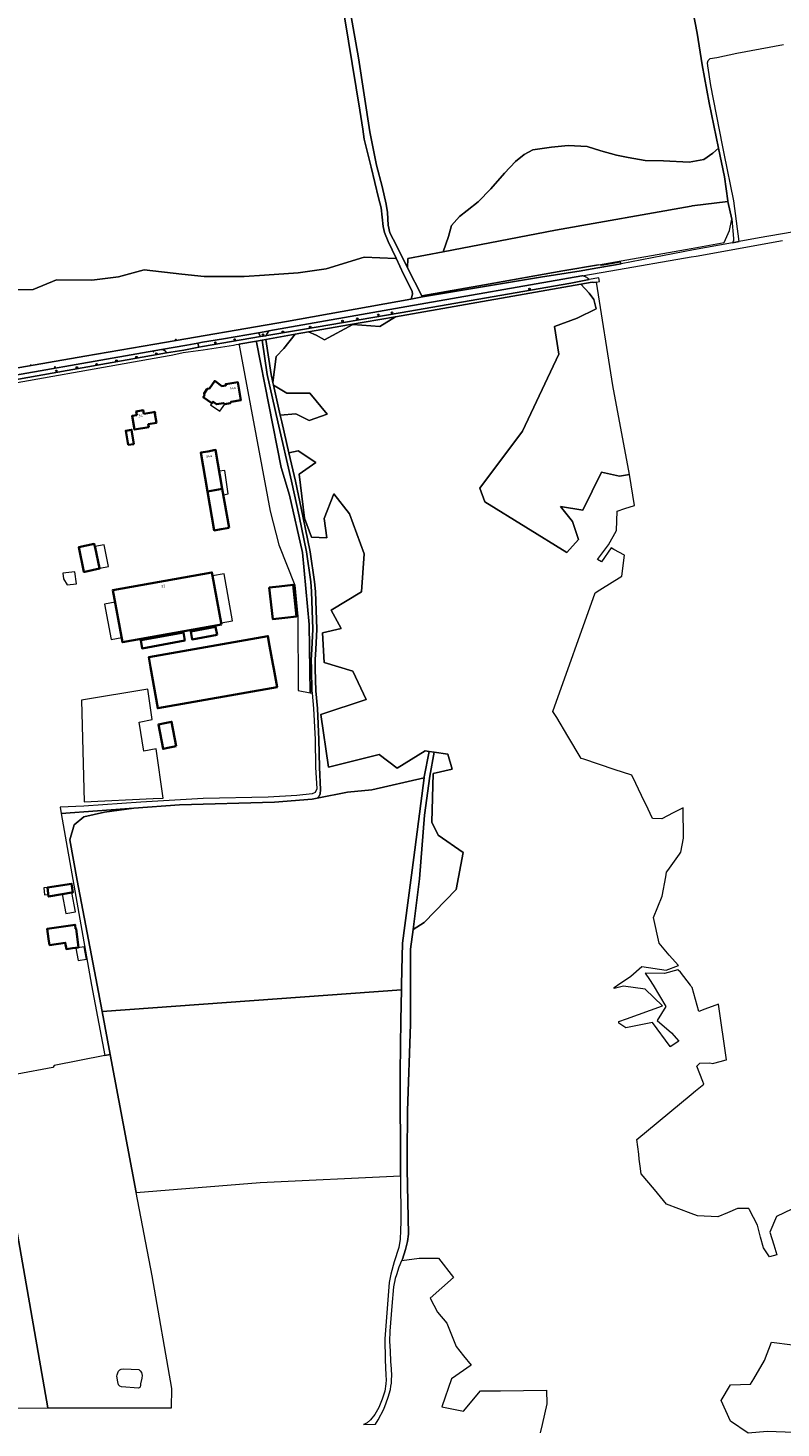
# Model space of a CAD drawing. Header units: metres. Extents: x 152610 to 160096, y 456114 to 462495.
# Tile 10 of 256: x 153665 to 154045, y 458277 to 458983. Entities that reach past the tile are written whole.
import ezdxf
from ezdxf.enums import TextEntityAlignment as Align

# ---------------------------------------------------------------- set-up
doc = ezdxf.new("R2010")
doc.units = ezdxf.units.M
doc.header["$LTSCALE"] = 0.5
doc.layers.get('0').update_dxf_attribs({"linetype": 'CONTINUOUS'})
for name, color, linetype, lineweight in [('B-PV-GR-BOOM-S', 251, 'CONTINUOUS', 25), ('B-PV-GR-BOS_GEMENGD-GV', 251, 'CONTINUOUS', 13), ('B-PV-GR-BOS_LOOF-GV', 251, 'CONTINUOUS', 13), ('B-PV-GR-BOS_NAALD-GV', 251, 'CONTINUOUS', 13), ('B-PV-GR-GRAS-GV', 251, 'CONTINUOUS', 13), ('B-PV-GR-HEIDE-GV', 251, 'CONTINUOUS', 13), ('B-PV-IE-MEUBILAIR-S', 251, 'CONTINUOUS', 25), ('B-PV-OG-BEBOUWING-GV', 6, 'CONTINUOUS', 35), ('B-PV-OG-BEBOUWING-T18', 1, 'CONTINUOUS', 18), ('B-PV-OG-BEBOUWING_LOODS-GV', 251, 'CONTINUOUS', 18), ('B-PV-OG-BEBOUWING_OVERBOUWING-GV', 251, 'CONTINUOUS', 18), ('B-PV-OG-BEBOUWING_SCHUUR-GV', 251, 'CONTINUOUS', 18), ('B-PV-OG-TERREIN_BEGROEID-GV', 251, 'CONTINUOUS', 18), ('B-PV-VH-GESLOTENVERHARDING_ASFALT-GV', 251, 'CONTINUOUS', 18), ('B-PV-VH-HALFVERHARDING-GV', 251, 'CONTINUOUS', 18), ('B-PV-VH-ONVERHARD_ZAND-GV', 251, 'CONTINUOUS', 18), ('B-PV-VH-OPENVERHARDING_BETONSTRAATSTEEN-GV', 251, 'CONTINUOUS', 18)]:
    doc.layers.add(name, color=color, linetype=linetype, lineweight=lineweight)
doc.styles.add('NLCS-ISO', font='NLCS-ISO.ttf')
doc.styles.add('NLCS-ISO-M750-T18', font='NLCS-ISO.ttf', dxfattribs={"height": 1.35})

# ---------------------------------------------------------------- blocks, each defined once
blk = doc.blocks.new('SIE-MEUBILAIR_PAAL_LICHTMAST-SO')
for points in [[(-0.6, 0), (-1, 0)], [(-0.7, 0.7), (-0.4, 0.4)], [(0, 1), (0, 0.6)], [(0.4, 0.4), (0.7, 0.7)], [(1, 0), (0.6, 0)], [(-0.7, -0.7), (-0.4, -0.4)], [(0, -0.6), (0, -1)], [(0.4, -0.4), (0.7, -0.7)]]:
    blk.add_lwpolyline(points)
blk.add_circle((0, 0), 0.5)
blk = doc.blocks.new('SIE-MEUBILAIR_PUT_RIOOLPUT-SO')
blk.add_ellipse((0, 0), major_axis=(1.25, 0), ratio=0.54)
blk = doc.blocks.new('SGR-BOOM_GBKN-SO')
at = {"linetype": 'ByBlock', "lineweight": 18}
h = blk.add_hatch(color=0, dxfattribs=at)
h.dxf.hatch_style = 1
edge = h.paths.add_edge_path()
edge.add_arc((0, 0), 0.25, 0, 360)
at = {"color": 0, "linetype": 'ByBlock', "lineweight": 18}
for radius in [2, 0.25]:
    blk.add_circle((0, 0), radius, dxfattribs=at)
at = {"color": 0, "linetype": 'ByBlock', "lineweight": 18, "style": 'NLCS-ISO'}
blk.add_attdef('SOORT', (2.5, 0), '', height=1.5, dxfattribs=at)

msp = doc.modelspace()

# ---------------------------------------------------------------- linework, layer by layer
at = {"layer": 'B-PV-GR-BOS_GEMENGD-GV', "flags": 128}
msp.add_lwpolyline([(153771.788, 458822.817), (153786.144, 458746.376), (153787.497, 458739.17), (153791.749, 458722.076), (153799.968, 458701.754), (153801.438, 458686.079), (153801.573, 458648.599), (153807.719, 458647.557), (153807.1, 458681.941), (153803.69, 458718.213), (153797.202, 458747.256), (153793.075, 458761.226), (153780.619, 458824.465), (153780.53, 458824.975), (153771.681, 458823.428)], close=True, dxfattribs=at)
msp.add_lwpolyline([(153540.703, 458285.805), (153675.199, 458286.748), (153650.081, 458430.292)], dxfattribs=at)
at = {"layer": 'B-PV-GR-BOS_LOOF-GV', "flags": 128}
msp.add_lwpolyline([(153810.512, 458763.642), (153801.517, 458769.595), (153796.904, 458768.623), (153800.227, 458754.291), (153803.993, 458736.692), (153807.655, 458718.587), (153809.835, 458703.449), (153810.294, 458698.64), (153810.986, 458679.664), (153810.499, 458669.425), (153810.137, 458664.239), (153810.223, 458659.56), (153810.486, 458648.45), (153811.267, 458639.549), (153812.04, 458624.029), (153812.272, 458609.968), (153812.936, 458598.594), (153812.657, 458596.625), (153812.135, 458595.372), (153811.094, 458594.364), (153826.433, 458597.369), (153838.704, 458598.532), (153865.106, 458604.545), (153865.19, 458605.198), (153867.681, 458617.933), (153865.7, 458618.216), (153851.498, 458609.477), (153842.485, 458616.305), (153816.812, 458610.023), (153812.988, 458636.516), (153835.93, 458644.163), (153829.102, 458658.365), (153814.627, 458662.735), (153813.807, 458677.756), (153823.366, 458679.941), (153818.177, 458689.227), (153833.472, 458698.513), (153834.837, 458717.632), (153827.463, 458737.842), (153819.543, 458747.948), (153814.627, 458735.384), (153816.117, 458725.641), (153808.378, 458726.038), (153804.794, 458735.657), (153802.063, 458757.78)], close=True, dxfattribs=at)
at = {"layer": 'B-PV-GR-BOS_NAALD-GV', "flags": 128}
for points in [[(153653.701, 458850.781), (153667.798, 458851.008), (153679.566, 458855.905), (153697.402, 458855.629), (153710.871, 458857.382), (153723.906, 458860.914), (153742.847, 458858.718), (153754.142, 458857.54), (153763.175, 458857.57), (153774.292, 458857.606), (153784.539, 458858.161), (153801.558, 458859.433), (153815.795, 458861.391), (153834.883, 458867.36), (153850.652, 458866.684), (153850.99, 458866.749), (153847.003, 458875.24), (153845.126, 458879.692), (153844.563, 458882.737), (153843.418, 458892.146), (153842.082, 458897.254), (153838.343, 458912.744), (153834.916, 458926.772), (153834.164, 458931.939), (153832.771, 458941.513), (153823.047, 459000)], [(153826.113, 459001.17), (153831.972, 458967.895), (153837.692, 458930.592), (153841.058, 458913.74), (153843.953, 458902.98), (153846.02, 458894.012), (153846.644, 458889.825), (153847.063, 458883.351), (153847.793, 458879.545), (153851.206, 458873.143), (153856.677, 458861.855), (153856.926, 458866.54), (153874.758, 458869.96), (153877.372, 458877.718), (153879.035, 458883.259), (153883.044, 458887.753), (153886.851, 458890.758), (153892.349, 458895.262), (153898.897, 458901.688), (153905.647, 458909.605), (153911.348, 458915.6), (153915.577, 458919.032), (153920.027, 458921.403), (153929.375, 458922.745), (153937.876, 458923.655), (153947.45, 458923.084), (153954.27, 458921.005), (153962.155, 458918.721), (153968.119, 458917.486), (153976.636, 458916.057), (153985.995, 458915.91), (153998.974, 458915.151), (154006.384, 458916.634), (154010.786, 458919.811), (154013.74, 458922.208), (154008.95, 458945.217), (154005.449, 458964.362), (154002.994, 458980.295), (154000, 458995.935)]]:
    msp.add_lwpolyline(points, dxfattribs=at)
for points in [[(153960.406, 458802.461), (153952.101, 458854.685), (153950.855, 458854.485), (153949.885, 458854.646), (153944.28, 458853.657), (153948.493, 458849.102), (153950.856, 458845.891), (153952.049, 458841.299), (153942.407, 458836.534), (153930.898, 458832.301), (153933.16, 458818.412), (153914.741, 458779.418), (153893.203, 458750.73), (153895.743, 458743.851), (153937.116, 458718.266), (153943.069, 458724.88), (153940.026, 458734.008), (153933.941, 458741.549), (153945.318, 458739.697), (153954.71, 458758.879), (153963.706, 458756.762), (153968.733, 458757.688)], [(153795.782, 458798.748), (153789.159, 458802.652), (153792.525, 458787.628), (153800.458, 458788.248), (153807.073, 458784.808), (153816.265, 458788.096), (153807.526, 458798.748)], [(153877.171, 458616.578), (153870.285, 458617.561), (153868.079, 458605.488), (153865.38, 458585.705), (153862.768, 458553.691), (153859.539, 458528.044), (153865.154, 458531.638), (153881.268, 458548.298), (153884.818, 458566.87), (153872.255, 458575.61), (153868.977, 458582.165), (153869.796, 458606.746), (153879.356, 458608.93)], [(153859.928, 458564.491), (153865.106, 458604.545), (153838.704, 458598.532), (153826.433, 458597.369), (153811.094, 458594.364), (153808.626, 458593.88), (153789.705, 458592.272), (153741.632, 458590.963), (153718.704, 458589.372), (153703.854, 458587.307), (153693.338, 458584.976), (153688.555, 458580.946), (153686.405, 458573.342), (153690.127, 458552.889), (153700.171, 458500), (153702.69, 458486.742), (153853.719, 458497.69), (153853.763, 458500), (153853.91, 458507.503), (153854.212, 458521.235)], [(153853.417, 458482.355), (153853.719, 458497.69), (153702.69, 458486.742), (153706.779, 458465.063), (153719.907, 458395.459), (153782.468, 458400.393), (153853.288, 458403.777), (153852.983, 458456.175)]]:
    msp.add_lwpolyline(points, close=True, dxfattribs=at)
at = {"layer": 'B-PV-GR-GRAS-GV', "flags": 128}
for points in [[(153783.454, 458825.486), (153780.53, 458824.975), (153780.619, 458824.465), (153793.075, 458761.226), (153797.202, 458747.256), (153803.69, 458718.213), (153807.1, 458681.941), (153807.719, 458647.557), (153808.637, 458647.401), (153808.546, 458648.436), (153808.282, 458659.547), (153808.196, 458664.225), (153808.558, 458669.411), (153809.045, 458679.65), (153808.354, 458698.627), (153807.895, 458703.435), (153805.715, 458718.573), (153802.052, 458736.678), (153798.287, 458754.277), (153791.351, 458784.19), (153786, 458808.078)], [(153725.781, 458649.326), (153692.179, 458643.77), (153693.519, 458592.58), (153728.38, 458594.159), (153733.441, 458594.388), (153729.978, 458619.221), (153723.756, 458618.06), (153721.283, 458632.665), (153727.919, 458633.993)]]:
    msp.add_lwpolyline(points, close=True, dxfattribs=at)
at = {"layer": 'B-PV-GR-HEIDE-GV', "flags": 128}
for points in [[(153947.45, 458923.084), (153937.876, 458923.655), (153929.375, 458922.745), (153920.027, 458921.403), (153915.577, 458919.032), (153911.348, 458915.6), (153905.647, 458909.605), (153898.897, 458901.688), (153892.349, 458895.262), (153886.851, 458890.758), (153883.044, 458887.753), (153879.035, 458883.259), (153877.372, 458877.718), (153874.758, 458869.96), (153931.406, 458880.827), (154000, 458893.048), (154000.462, 458893.13), (154018.454, 458895.379), (154018.41, 458895.661), (154016.726, 458907.865), (154013.74, 458922.208), (154010.786, 458919.811), (154006.384, 458916.634), (153998.974, 458915.151), (153985.995, 458915.91), (153976.636, 458916.057), (153968.119, 458917.486), (153962.155, 458918.721), (153954.27, 458921.005)], [(154020.438, 458886.383), (154018.454, 458895.379), (154000.462, 458893.13), (154000, 458893.048), (153931.406, 458880.827), (153874.758, 458869.96), (153856.926, 458866.54), (153856.677, 458861.855), (153864.054, 458847.756), (153895.688, 458853.31), (153935.11, 458860.322), (153953.106, 458863.477), (154000, 458871.698), (154016.602, 458874.609), (154019.248, 458880.695)]]:
    msp.add_lwpolyline(points, close=True, dxfattribs=at)
for points in [[(154050.728, 458387.013), (154042.954, 458383.335), (154039.676, 458375.414), (154041.603, 458369.025), (154043.107, 458364.039), (154039.516, 458363.021), (154036.399, 458367.494), (154034.98, 458372.91), (154033.394, 458378.965), (154029.435, 458386.635), (154029.024, 458387.432), (154023.289, 458387.432), (154018.279, 458385.205), (154013.457, 458383.062), (154003.078, 458383.608), (154000, 458384.796), (153987.51, 458389.616), (153981.355, 458396.95), (153974.674, 458404.911), (153974.182, 458408.788), (153973.748, 458412.203), (153973.425, 458414.746), (153972.489, 458422.118), (154000, 458444.856), (154002.172, 458446.651), (154006.326, 458450.084), (154005.768, 458451.478), (154002.719, 458459.101), (154003.988, 458460.278), (154004.372, 458460.634), (154009.267, 458460.899), (154010.855, 458460.502), (154011.321, 458460.627), (154014.571, 458461.502), (154017.66, 458462.334), (154017.734, 458462.354), (154013.633, 458490.4), (154006.867, 458487.874), (154003.711, 458486.696), (154000.404, 458498.867), (154000, 458499.4), (153999.545, 458500), (153994.583, 458506.54), (153993.128, 458507.73), (153986.381, 458505.878), (153976.723, 458506.01), (153978.972, 458502.835), (153980.679, 458500), (153987.174, 458489.209), (153982.677, 458482.198), (153989.974, 458475.934), (153993.701, 458471.726), (153989.345, 458468.987), (153989.332, 458468.979), (153989.312, 458469.007), (153980.476, 458481.224), (153972.052, 458479.494), (153967.01, 458478.459), (153963.476, 458480.838), (153963.371, 458481.607), (153967.273, 458483.01), (153985.402, 458489.533), (153976.671, 458498), (153965.823, 458499.455), (153961.082, 458498.391), (153961.018, 458498.864), (153962.695, 458500), (153969.485, 458504.599), (153974.951, 458509.509), (153987.254, 458507.525), (153993.472, 458509.906), (153988.842, 458515.198), (153983.815, 458521.151), (153980.904, 458534.116), (153985.27, 458544.964), (153987.058, 458554.601), (153987.51, 458557.038), (153988.117, 458557.888), (153993.995, 458566.122), (153994.663, 458567.056), (153995.985, 458574.2), (153995.853, 458589.546), (153990.883, 458586.969), (153985.138, 458583.99), (153980.409, 458584.077), (153976.986, 458591.283), (153976.216, 458592.906), (153972.017, 458601.744), (153970.031, 458605.926), (153961.129, 458608.862), (153945.684, 458613.956), (153944.358, 458614.393), (153937.676, 458625.572), (153932.059, 458634.97), (153930.156, 458638.154), (153951.535, 458698.025), (153953.787, 458699.429), (153964.897, 458706.359), (153966.352, 458716.943), (153960.953, 458719.85), (153959.473, 458720.647), (153954.71, 458713.635), (153952.594, 458714.694), (153958.282, 458722.234), (153962.251, 458729.378), (153962.516, 458739.168), (153966.402, 458740.404), (153971.247, 458741.946), (153968.733, 458757.688), (153963.706, 458756.762), (153954.71, 458758.879), (153945.318, 458739.697), (153933.941, 458741.549), (153940.026, 458734.008), (153943.069, 458724.88), (153937.116, 458718.266), (153895.743, 458743.851), (153893.203, 458750.73), (153914.741, 458779.418), (153933.16, 458818.412), (153930.898, 458832.301), (153942.407, 458836.534), (153952.049, 458841.299), (153950.856, 458845.891), (153948.493, 458849.102), (153944.28, 458853.657), (153918.535, 458849.123), (153850.748, 458837.243), (153842.792, 458832.301), (153829.166, 458833.359), (153814.9, 458825.513), (153810.645, 458827.935), (153806.771, 458829.56), (153800.079, 458828.39), (153794.373, 458821.188), (153790.536, 458817.088), (153788.836, 458804.094), (153789.159, 458802.652), (153795.782, 458798.748), (153807.526, 458798.748), (153816.265, 458788.096), (153807.073, 458784.808), (153800.458, 458788.248), (153792.525, 458787.628), (153793.292, 458784.203), (153796.904, 458768.623), (153801.517, 458769.595), (153810.512, 458763.642), (153802.063, 458757.78), (153804.794, 458735.657), (153808.378, 458726.038), (153816.117, 458725.641), (153814.627, 458735.384), (153819.543, 458747.948), (153827.463, 458737.842), (153834.837, 458717.632), (153833.472, 458698.513), (153818.177, 458689.227), (153823.366, 458679.941), (153813.807, 458677.756), (153814.627, 458662.735), (153829.102, 458658.365), (153835.93, 458644.163), (153812.988, 458636.516), (153816.812, 458610.023), (153842.485, 458616.305), (153851.498, 458609.477), (153865.7, 458618.216), (153867.681, 458617.933), (153870.285, 458617.561), (153877.171, 458616.578), (153879.356, 458608.93), (153869.796, 458606.746), (153868.977, 458582.165), (153872.255, 458575.61), (153884.818, 458566.87), (153881.268, 458548.298), (153865.154, 458531.638), (153859.539, 458528.044), (153858.326, 458518.207), (153858.326, 458500), (153858.326, 458487.093), (153858.326, 458480.292), (153856.687, 458436.593), (153856.561, 458414.07), (153856.55, 458412.143), (153856.55, 458407.116), (153857.233, 458374.322), (153856.759, 458370.663), (153855.815, 458366.725), (153854.253, 458361.744), (153853.977, 458361.083), (153862.635, 458362.269), (153872.425, 458362.269), (153879.902, 458352.472), (153868.158, 458342.094), (153871.982, 458334.993), (153876.624, 458329.53), (153881.288, 458317.686), (153885.058, 458312.991), (153888.829, 458308.294), (153878.907, 458301.415), (153874.145, 458287.259), (153884.993, 458285.143), (153893.558, 458295.391), (153895.397, 458295.391), (153901.431, 458295.391), (153902.844, 458295.391), (153903.669, 458295.4), (153926.878, 458295.664), (153927.151, 458288.836), (153924.651, 458278.297), (153923.682, 458274.214)], [(154051.966, 458274.361), (154038.31, 458274.907), (154028.751, 458274.088), (154019.738, 458280.096), (154015.096, 458290.475), (154019.738, 458298.395), (154029.844, 458298.668), (154031.483, 458301.399), (154036.945, 458310.685), (154040.475, 458319.917), (154051.019, 458318.612)]]:
    msp.add_lwpolyline(points, dxfattribs=at)
at = {"layer": 'B-PV-OG-BEBOUWING-GV', "flags": 128}
for points in [[(153763.08, 458802.257), (153759.48, 458804.828), (153756.768, 458801.048), (153755.734, 458800.848), (153754.094, 458798.549), (153754.238, 458797.514), (153753.661, 458796.704), (153758.052, 458793.563), (153758.638, 458794.373), (153760.403, 458793.103), (153763.965, 458793.685), (153764.651, 458793.194), (153767.242, 458793.636), (153767.725, 458794.334), (153772.648, 458795.135), (153771.172, 458804.195), (153765.054, 458803.212), (153765.154, 458802.577)], [(153723.69, 458788.183), (153723.379, 458790.057), (153719.778, 458789.459), (153720.09, 458787.585), (153717.781, 458787.202), (153718.93, 458780.286), (153726.21, 458781.495), (153725.966, 458782.965), (153730.03, 458783.64), (153729.231, 458788.454), (153729.339, 458788.472), (153729.216, 458789.212), (153728.674, 458789.122), (153728.692, 458789.014)], [(153718.715, 458773), (153717.537, 458780.238), (153714.565, 458779.734), (153715.814, 458772.667)], [(153763.305, 458750.456), (153759.926, 458770.032), (153756.001, 458769.32), (153752.394, 458768.666), (153755.803, 458749.144)], [(153766.712, 458730.72), (153763.305, 458750.456), (153755.803, 458749.144), (153759.247, 458729.42), (153762.773, 458730.034)], [(153701.291, 458710.362), (153699.073, 458720.812), (153698.971, 458721.29), (153698.695, 458722.594), (153690.811, 458720.921), (153693.453, 458708.471), (153693.968, 458708.581), (153701.337, 458710.145)], [(153762.873, 458681.929), (153762.697, 458682.886), (153758.358, 458706.517), (153758.038, 458708.261), (153708.03, 458699.348), (153713.005, 458672.974)], [(153786.975, 458700.646), (153788.776, 458684.699), (153794.928, 458685.394), (153800.794, 458686.057), (153798.993, 458702.003), (153792.038, 458701.218)], [(153760.628, 458676.72), (153759.902, 458680.766), (153747.353, 458678.512), (153748.079, 458674.467)], [(153744.457, 458673.816), (153743.731, 458677.862), (153722.116, 458673.98), (153722.843, 458669.935)], [(153727.023, 458660.486), (153730.72, 458639.703), (153790.912, 458650.422), (153789.25, 458659.545), (153788.86, 458662.072), (153787.192, 458671.203), (153786.315, 458676.126), (153726.146, 458665.409)], [(153740.038, 458620.553), (153737.742, 458632.875), (153734.345, 458632.209), (153731.027, 458631.559), (153733.407, 458619.196), (153736.701, 458619.871)], [(153682.531, 458545.88), (153687.443, 458546.706), (153687.931, 458546.788), (153687.241, 458551.196), (153675.084, 458549.332), (153675.627, 458544.718)], [(153689.128, 458528.454), (153688.967, 458530.483), (153674.908, 458528.402), (153675.654, 458523.379), (153676.116, 458520.239), (153684.053, 458521.414), (153684.59, 458518.193), (153687.669, 458518.619), (153690.714, 458519.039), (153689.471, 458528.515)]]:
    msp.add_lwpolyline(points, close=True, dxfattribs=at)
at = {"layer": 'B-PV-OG-BEBOUWING_LOODS-GV', "flags": 128}
for points in [[(153698.971, 458721.29), (153699.073, 458720.812), (153701.291, 458710.362), (153701.525, 458710.408), (153705.843, 458711.25), (153703.707, 458722.212)], [(153758.358, 458706.517), (153762.697, 458682.886), (153768.361, 458683.88), (153764.207, 458707.543)], [(153687.443, 458546.706), (153682.531, 458545.88), (153684.264, 458536.161), (153689.168, 458537.035)]]:
    msp.add_lwpolyline(points, close=True, dxfattribs=at)
at = {"layer": 'B-PV-OG-BEBOUWING_OVERBOUWING-GV', "flags": 128}
for points in [[(153760.403, 458793.103), (153758.638, 458794.373), (153758.052, 458793.563), (153757.369, 458792.823), (153762.108, 458789.559), (153764.651, 458793.194), (153763.965, 458793.685)], [(153766.338, 458747.815), (153764.633, 458759.679), (153761.784, 458759.269), (153763.305, 458750.456), (153763.823, 458747.454)], [(153689.686, 458702.562), (153688.868, 458708.484), (153682.82, 458707.822), (153683.137, 458704.928), (153684.989, 458701.946)], [(153712.538, 458675.448), (153709.191, 458693.194), (153703.802, 458692.164), (153707.213, 458674.352)], [(153675.508, 458545.73), (153675.084, 458549.332), (153673.187, 458549.112), (153673.515, 458545.541)]]:
    msp.add_lwpolyline(points, close=True, dxfattribs=at)
at = {"layer": 'B-PV-OG-BEBOUWING_SCHUUR-GV', "flags": 128}
msp.add_lwpolyline([(153694.747, 458513.212), (153693.647, 458519.431), (153689.407, 458518.682), (153690.506, 458512.462)], close=True, dxfattribs=at)
at = {"layer": 'B-PV-OG-TERREIN_BEGROEID-GV', "flags": 128}
for points in [[(153657.238, 458810.972), (153693.903, 458817.31), (153729.253, 458823.467), (153795.749, 458834.824), (153858.438, 458846.154), (153858.766, 458846.791), (153859.299, 458848.59), (153859.072, 458850.113), (153854.776, 458858.687), (153850.99, 458866.749), (153850.652, 458866.684), (153834.883, 458867.36), (153815.795, 458861.391), (153801.558, 458859.433), (153784.539, 458858.161), (153774.292, 458857.606), (153763.175, 458857.57), (153754.142, 458857.54), (153742.847, 458858.718), (153723.906, 458860.914), (153710.871, 458857.382), (153697.402, 458855.629), (153679.566, 458855.905), (153667.798, 458851.008), (153653.701, 458850.781)], [(153630.03, 458800.38), (153735.091, 458818.969), (153735.089, 458818.976), (153735.039, 458819.109), (153734.982, 458819.24), (153734.918, 458819.367), (153734.847, 458819.49), (153734.769, 458819.609), (153734.685, 458819.723), (153734.594, 458819.833), (153734.497, 458819.937), (153734.395, 458820.035), (153734.287, 458820.128), (153734.174, 458820.214), (153734.057, 458820.294), (153733.935, 458820.367), (153733.809, 458820.434), (153733.68, 458820.493), (153733.547, 458820.544), (153733.412, 458820.588), (153733.275, 458820.625), (153733.135, 458820.654), (153732.995, 458820.674), (153732.853, 458820.687), (153732.711, 458820.692), (153732.569, 458820.689), (153630.947, 458802.957)]]:
    msp.add_lwpolyline(points, dxfattribs=at)
for points in [[(153785.347, 458827.667), (153785.735, 458827.733), (153801.704, 458830.442), (153803.814, 458830.8), (153853.006, 458839.144), (153939.126, 458854.244), (153948.502, 458855.976), (153948.477, 458856.002), (153948.31, 458856.166), (153948.137, 458856.323), (153947.959, 458856.475), (153947.777, 458856.62), (153947.589, 458856.76), (153947.396, 458856.892), (153947.2, 458857.018), (153946.999, 458857.137), (153946.794, 458857.249), (153946.585, 458857.355), (153946.373, 458857.453), (153946.158, 458857.543), (153945.939, 458857.626), (153945.718, 458857.702), (153945.495, 458857.77), (153945.269, 458857.831), (153945.041, 458857.883), (153944.812, 458857.928), (153856.364, 458842.365), (153786.711, 458830.088), (153785.931, 458828.703)], [(153842.792, 458832.301), (153850.748, 458837.243), (153826.959, 458833.087), (153806.771, 458829.56), (153810.645, 458827.935), (153814.9, 458825.513), (153829.166, 458833.359)], [(153781.629, 458829.192), (153763.963, 458826.078), (153753.3, 458824.33), (153751.023, 458823.919), (153751.445, 458821.867), (153753.29, 458822.23), (153782.609, 458827.203)], [(153794.373, 458821.188), (153800.079, 458828.39), (153785.348, 458825.817), (153787.94, 458808.092), (153788.836, 458804.094), (153790.536, 458817.088)], [(153703.854, 458587.307), (153718.704, 458589.372), (153681.952, 458586.614), (153697.299, 458500), (153704.016, 458464.518), (153706.779, 458465.063), (153702.69, 458486.742), (153700.171, 458500), (153690.127, 458552.889), (153686.405, 458573.342), (153688.555, 458580.946), (153693.338, 458584.976)], [(153658.28, 458456.231), (153653.332, 458483.85), (153640.811, 458481.688), (153650.081, 458430.292), (153675.199, 458286.748), (153710.962, 458286.871), (153737.649, 458286.741), (153737.81, 458296.606), (153727.853, 458353.332), (153719.907, 458395.459), (153706.779, 458465.063), (153704.016, 458464.518), (153678.409, 458459.466), (153678.41, 458459.446), (153678.395, 458459.421), (153677.883, 458458.585), (153677.864, 458458.558), (153677.835, 458458.546), (153659.735, 458455.147), (153659.71, 458455.148), (153659.678, 458455.163), (153658.671, 458455.775)], [(153712.336, 458306.309), (153713.466, 458306.38), (153721.099, 458306.166), (153721.92, 458305.497), (153722.476, 458304.59), (153722.801, 458303.069), (153722.685, 458301.749), (153722.014, 458298.934), (153722.019, 458298.165), (153721.82, 458297.378), (153721.603, 458296.968), (153720.962, 458296.665), (153712.383, 458297.312), (153711.565, 458297.652), (153710.994, 458298.37), (153710.528, 458299.905), (153710.147, 458302.808), (153710.251, 458303.515), (153710.559, 458304.459), (153710.977, 458305.279), (153711.585, 458305.911)]]:
    msp.add_lwpolyline(points, close=True, dxfattribs=at)
at = {"layer": 'B-PV-VH-GESLOTENVERHARDING_ASFALT-GV', "flags": 128}
for points in [[(154163.563, 458899.225), (154034.287, 458877.006), (154024.149, 458875.162), (154020.808, 458874.555), (154001.138, 458870.978), (153964.61, 458863.901), (153948.935, 458861.277), (153944.321, 458860.458), (153923.928, 458857.16), (153864.335, 458847.22), (153858.438, 458846.154), (153795.749, 458834.824), (153729.253, 458823.467), (153693.903, 458817.31), (153657.238, 458810.972)], [(153630.947, 458802.957), (153732.569, 458820.689), (153745.435, 458822.911), (153751.023, 458823.919), (153753.3, 458824.33), (153763.963, 458826.078), (153781.629, 458829.192), (153786.192, 458829.996), (153786.711, 458830.088), (153856.364, 458842.365), (153944.812, 458857.928), (153959.371, 458860.423), (154000, 458867.385), (154002.506, 458867.812), (154046.088, 458875.632)]]:
    msp.add_lwpolyline(points, dxfattribs=at)
at = {"layer": 'B-PV-VH-HALFVERHARDING-GV', "flags": 128}
msp.add_lwpolyline([(153632.266, 458799.109), (153736.427, 458817.731), (153737.43, 458817.91), (153739.848, 458818.412), (153743.52, 458819.137), (153753.69, 458820.56), (153769.011, 458822.962), (153770.243, 458823.177), (153771.681, 458823.428), (153780.53, 458824.975), (153783.454, 458825.486), (153785.348, 458825.817), (153800.079, 458828.39), (153806.771, 458829.56), (153826.959, 458833.087), (153850.748, 458837.243), (153918.535, 458849.123), (153944.28, 458853.657), (153949.885, 458854.646), (153950.855, 458854.485), (153952.101, 458854.685), (153953.615, 458854.928), (153953.258, 458856.855), (153948.502, 458855.976), (153939.126, 458854.244), (153853.006, 458839.144), (153803.814, 458830.8), (153801.704, 458830.442), (153785.735, 458827.733), (153785.347, 458827.667), (153782.609, 458827.203), (153753.29, 458822.23), (153751.445, 458821.867), (153743.907, 458820.384), (153735.091, 458818.969), (153630.03, 458800.38)], dxfattribs=at)
at = {"layer": 'B-PV-VH-ONVERHARD_ZAND-GV', "flags": 128}
for points in [[(153823.047, 459000), (153832.771, 458941.513), (153834.164, 458931.939), (153834.916, 458926.772), (153838.343, 458912.744), (153842.082, 458897.254), (153843.418, 458892.146), (153844.563, 458882.737), (153845.126, 458879.692), (153847.003, 458875.24), (153850.99, 458866.749), (153854.776, 458858.687), (153859.072, 458850.113), (153859.299, 458848.59), (153858.766, 458846.791), (153858.438, 458846.154), (153864.335, 458847.22), (153864.054, 458847.756), (153856.677, 458861.855), (153851.206, 458873.143), (153847.793, 458879.545), (153847.063, 458883.351), (153846.644, 458889.825), (153846.02, 458894.012), (153843.953, 458902.98), (153841.058, 458913.74), (153837.692, 458930.592), (153831.972, 458967.895), (153826.113, 459001.17)], [(154000, 458995.935), (154002.994, 458980.295), (154005.449, 458964.362), (154008.95, 458945.217), (154013.74, 458922.208), (154016.726, 458907.865), (154018.41, 458895.661), (154018.454, 458895.379), (154020.438, 458886.383), (154021.343, 458876.692), (154021.256, 458875.703), (154021.013, 458874.87), (154020.808, 458874.555), (154024.149, 458875.162), (154021.449, 458895.681), (154016.618, 458919.498), (154015.768, 458923.853), (154009.918, 458953.83), (154008.252, 458963.793), (154008.148, 458965.318), (154008.514, 458966.451), (154009.519, 458967.475), (154012.794, 458967.998), (154022.92, 458970.206), (154046.441, 458974.605)]]:
    msp.add_lwpolyline(points, dxfattribs=at)
for points in [[(153782.609, 458827.203), (153785.347, 458827.667), (153785.931, 458828.703), (153786.711, 458830.088), (153786.192, 458829.996), (153781.629, 458829.192)], [(153681.395, 458589.761), (153681.952, 458586.614), (153718.704, 458589.372), (153741.632, 458590.963), (153789.705, 458592.272), (153808.626, 458593.88), (153811.094, 458594.364), (153812.135, 458595.372), (153812.657, 458596.625), (153812.936, 458598.594), (153812.272, 458609.968), (153812.04, 458624.029), (153811.267, 458639.549), (153810.486, 458648.45), (153810.223, 458659.56), (153810.137, 458664.239), (153810.499, 458669.425), (153810.986, 458679.664), (153810.294, 458698.64), (153809.835, 458703.449), (153807.655, 458718.587), (153803.993, 458736.692), (153800.227, 458754.291), (153796.904, 458768.623), (153793.292, 458784.203), (153792.525, 458787.628), (153789.159, 458802.652), (153788.836, 458804.094), (153787.94, 458808.092), (153785.348, 458825.817), (153783.454, 458825.486), (153786, 458808.078), (153791.351, 458784.19), (153798.287, 458754.277), (153802.052, 458736.678), (153805.715, 458718.573), (153807.895, 458703.435), (153808.354, 458698.627), (153809.045, 458679.65), (153808.558, 458669.411), (153808.196, 458664.225), (153808.282, 458659.547), (153808.546, 458648.436), (153808.637, 458647.401), (153809.326, 458639.536), (153810.1, 458624.016), (153810.331, 458609.954), (153810.972, 458598.981), (153810.133, 458597.274), (153808.65, 458596.572), (153800.84, 458595.72), (153786.49, 458594.928), (153753.689, 458594.22), (153722.226, 458592.351), (153693.422, 458590.341)], [(153870.285, 458617.561), (153867.681, 458617.933), (153865.19, 458605.198), (153865.106, 458604.545), (153859.928, 458564.491), (153854.212, 458521.235), (153853.91, 458507.503), (153853.763, 458500), (153853.719, 458497.69), (153853.417, 458482.355), (153852.983, 458456.175), (153853.288, 458403.777), (153853.423, 458380.746), (153853.293, 458376.189), (153853.097, 458371.827), (153852.381, 458367.595), (153850.102, 458360.434), (153848.28, 458354.249), (153847.433, 458350.018), (153845.285, 458321.633), (153845.545, 458311.086), (153845.806, 458303.241), (153845.968, 458300.833), (153845.903, 458298.814), (153845.252, 458295.169), (153844.015, 458291.132), (153842.323, 458287.031), (153840.304, 458283.45), (153838.058, 458280.651), (153836.48, 458279.267), (153835.406, 458278.633), (153834.545, 458278.318), (153840.672, 458278.561), (153842.014, 458280.732), (153844.845, 458286.168), (153846.017, 458289.293), (153847.059, 458292.093), (153848.101, 458296.031), (153848.426, 458297.691), (153848.621, 458299.221), (153848.752, 458301.142), (153848.784, 458302.997), (153848.621, 458306.513), (153848.361, 458310.159), (153848.166, 458315.302), (153847.905, 458320.445), (153848.036, 458325.523), (153849.077, 458338.088), (153849.891, 458347.755), (153850.119, 458349.513), (153850.477, 458351.043), (153850.672, 458352.239), (153851.323, 458354.127), (153852.625, 458357.838), (153853.977, 458361.083), (153854.253, 458361.744), (153855.815, 458366.725), (153856.759, 458370.663), (153857.233, 458374.322), (153856.55, 458407.116), (153856.55, 458412.143), (153856.561, 458414.07), (153856.687, 458436.593), (153858.326, 458480.292), (153858.326, 458487.093), (153858.326, 458500), (153858.326, 458518.207), (153859.539, 458528.044), (153862.768, 458553.691), (153865.38, 458585.705), (153868.079, 458605.488)]]:
    msp.add_lwpolyline(points, close=True, dxfattribs=at)
at = {"layer": 'B-PV-VH-OPENVERHARDING_BETONSTRAATSTEEN-GV', "flags": 128}
for points in [[(153964.61, 458863.901), (153964.262, 458864.734), (153954.753, 458863.108), (153953.106, 458863.477), (153935.11, 458860.322), (153895.688, 458853.31), (153864.054, 458847.756), (153864.335, 458847.22), (153923.928, 458857.16), (153944.321, 458860.458), (153948.935, 458861.277)], [(153732.569, 458820.689), (153732.711, 458820.692), (153732.853, 458820.687), (153732.995, 458820.674), (153733.135, 458820.654), (153733.275, 458820.625), (153733.412, 458820.588), (153733.547, 458820.544), (153733.68, 458820.493), (153733.809, 458820.434), (153733.935, 458820.367), (153734.057, 458820.294), (153734.174, 458820.214), (153734.287, 458820.128), (153734.395, 458820.035), (153734.497, 458819.937), (153734.594, 458819.833), (153734.685, 458819.723), (153734.769, 458819.609), (153734.847, 458819.49), (153734.918, 458819.367), (153734.982, 458819.24), (153735.039, 458819.109), (153735.089, 458818.976), (153735.091, 458818.969), (153743.907, 458820.384), (153751.445, 458821.867), (153751.023, 458823.919), (153745.435, 458822.911)]]:
    msp.add_lwpolyline(points, close=True, dxfattribs=at)

# ---------------------------------------------------------------- block references
at = {"layer": 'B-PV-GR-BOOM-S', "xscale": 0.2, "yscale": 0.2, "zscale": 0.2}
for p in [(153918.338, 458851.261), (153823.951, 458835.026), (153831.423, 458836.209), (153842.022, 458838.176), (153848.967, 458839.229), (153783.783, 458828.229), (153793.842, 458829.596), (153807.624, 458832.033), (153759.789, 458824.133), (153769.509, 458825.74), (153699.87, 458813.26), (153709.9, 458815.04), (153720, 458816.85), (153730, 458818.65), (153679.563, 458809.953), (153689.89, 458811.59)]:
    msp.add_blockref('SGR-BOOM_GBKN-SO', p, dxfattribs=at)
at = {"layer": 'B-PV-IE-MEUBILAIR-S', "xscale": 0.2, "yscale": 0.2, "zscale": 0.2}
for name, p in [('SIE-MEUBILAIR_PAAL_LICHTMAST-SO', (153728.565, 458819.665)), ('SIE-MEUBILAIR_PUT_RIOOLPUT-SO', (153739.852, 458825.582)), ('SIE-MEUBILAIR_PUT_RIOOLPUT-SO', (153666.552, 458812.722)), ('SIE-MEUBILAIR_PAAL_LICHTMAST-SO', (153678.85, 458811.858))]:
    msp.add_blockref(name, p, dxfattribs=at)

# ---------------------------------------------------------------- texts
at = {"layer": 'B-PV-OG-BEBOUWING-T18', "style": 'NLCS-ISO-M750-T18'}
for s, rotation, p in [('34b', 9.1, (153768.51, 458801.235)), ('34', 9.5, (153721.988, 458787.292)), ('34a', 10.3, (153756.606, 458766.889)), ('32', 10.1, (153733.473, 458701.343))]:
    msp.add_text(s, height=1.35, rotation=rotation, dxfattribs=at).set_placement(p, align=Align.MIDDLE)

doc.saveas('drawing.dxf')
